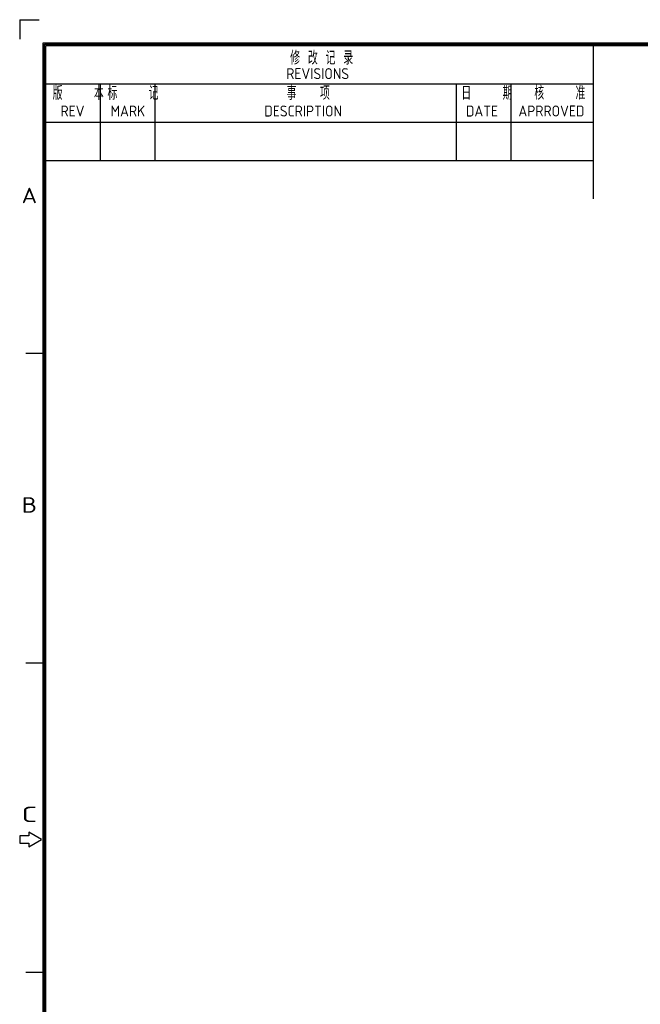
# Model space of a CAD drawing. Extents: x 0 to 427, y 0 to 299.
# Tile 2 of 8: x 0 to 113, y 120 to 299. Entities that reach past the tile are written whole.
import ezdxf
from ezdxf.enums import TextEntityAlignment as Align

# ---------------------------------------------------------------- set-up
doc = ezdxf.new("R2010")
doc.units = 0
doc.header["$LTSCALE"] = 23.1
doc.header["$MEASUREMENT"] = 0
doc.layers.get('0').update_dxf_attribs({"linetype": 'CONTINUOUS'})
doc.styles.get("Standard").update_dxf_attribs({"font": 'isocp3.shx', "bigfont": 'gbcbig.shx'})

# ---------------------------------------------------------------- blocks, each defined once
blk = doc.blocks.new('A3')
for p, q in [((226.88, 299.35), (226.88, 295.81)), ((226.88, 299.35), (230.41, 299.35)), ((231.12, 4.24), (231.12, 295.1)), ((231.12, 295.1), (649.67, 295.1)), ((231.35, 4.47), (231.35, 294.88)), ((231.35, 294.88), (649.45, 294.88)), ((231.57, 4.69), (231.57, 294.65)), ((231.57, 294.65), (649.22, 294.65)), ((331.57, 266.65), (331.57, 294.65)), ((231.57, 287.65), (331.57, 287.65)), ((241.57, 273.65), (241.57, 287.65)), ((251.57, 273.65), (251.57, 287.65)), ((306.57, 273.65), (306.57, 287.65)), ((316.57, 273.65), (316.57, 287.65)), ((231.57, 280.65), (331.57, 280.65)), ((231.57, 273.65), (331.57, 273.65)), ((231.35, 238.38), (227.96, 238.38)), ((231.35, 181.88), (227.96, 181.88)), ((228.52, 151.03), (228.52, 150.35)), ((230.78, 149.67), (228.52, 151.03)), ((226.83, 150.35), (226.83, 149)), ((228.52, 150.35), (226.83, 150.35)), ((228.52, 148.32), (230.78, 149.67)), ((226.83, 149), (228.52, 149)), ((228.52, 149), (228.52, 148.32)), ((231.35, 125.38), (227.96, 125.38))]:
    blk.add_line(p, q)
for s, height, p in [('修 改 记 录', 2.5, (276.22, 291.14)), ('REVISIONS', 2, (275.49, 288.5)), ('版    本', 2.5, (232.86, 284.71)), ('标    记', 2.5, (242.86, 284.71)), ('事   项', 2.5, (275.57, 284.71)), ('日    期', 2.5, (307.47, 284.71)), ('核    准', 2.5, (320.79, 284.72)), ('REV', 2, (234.28, 281.67)), ('MARK', 2, (243.4, 281.67)), ('DESCRIPTION', 2, (271.49, 281.67)), ('DATE', 2, (308.3, 281.67)), ('APRROVED', 2, (317.88, 281.68))]:
    blk.add_text(s, height=height).set_placement(p)
for s, width, p, p2 in [('A', 1.333333, (227.18, 265.84), (230, 265.84)), ('B', 1.538462, (227.18, 209.34), (230, 209.34)), ('C', 1.818182, (227.18, 152.84), (230, 152.84))]:
    blk.add_text(s, height=2.82, dxfattribs=dict(width=width)).set_placement(p, p2, align=Align.FIT)
for tag, p in [('XXXE', (541.66, 30.61)), ('XXXC', (574.68, 30.61)), ('XXXA', (625.44, 30.61)), ('XXXG', (499.17, 23.61)), ('XXXF', (541.66, 23.61)), ('XXXD', (574.68, 23.61)), ('XXXB', (625.44, 23.61)), ('XXXK', (515.42, 22.59)), ('XXXM', (502.54, 6.73))]:
    blk.add_attdef(tag, text='', height=2.5).set_placement(p, align=Align.CENTER)
blk.add_attdef('XXXJ', text='', height=2.5).set_placement((504.73, 17.63), align=Align.MIDDLE_RIGHT)

msp = doc.modelspace()

# ---------------------------------------------------------------- block references
msp.add_blockref('A3', (-226.878, 0))

doc.saveas('drawing.dxf')
